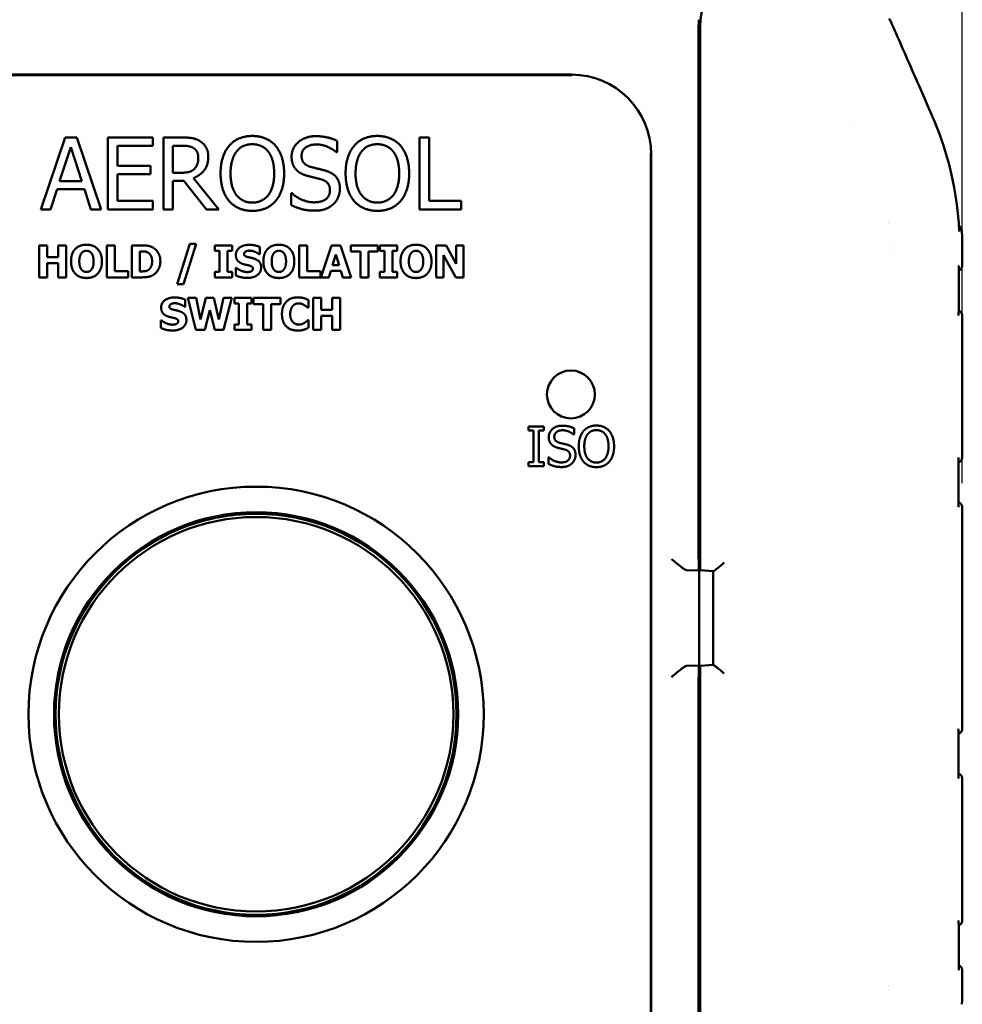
# Model space of a CAD drawing. Header units: millimetres. Extents: x 15 to 430, y 13 to 300.
# Tile 5 of 16: x 92 to 151, y 205 to 267. Entities that reach past the tile are written whole.
import ezdxf

# ---------------------------------------------------------------- set-up
doc = ezdxf.new("R2010")
doc.units = ezdxf.units.MM
doc.header["$LTSCALE"] = 1.5
doc.layers.add('Dimension (ISO)', color=7, linetype='Continuous', lineweight=25)
doc.layers.add('Visible (ISO)', color=7, linetype='Continuous', lineweight=50)
doc.styles.add('Note Text (ISO)', font='tahoma.ttf')
doc.dimstyles.new('Default (ISO)', dxfattribs={"dimscale": 1.5, "dimtxt": 2.2, "dimasz": 2, "dimexe": 1, "dimexo": 1, "dimgap": 0.762, "dimtad": 1, "dimdec": 1, "dimtxsty": 'Note Text (ISO)', "dimblk": 'Filled-1', "dimcen": 0.09, "dimdle": 10, "dimclrd": 256, "dimclre": 256, "dimclrt": 256, "dimadec": 0, "dimazin": 0, "dimtfac": 0.863636, "dimtdec": 0, "dimtmove": 0, "dimatfit": 3, "dimfxl": 0, "dimtolj": 1, "dimlwd": -1, "dimlwe": -1, "dimarcsym": 0})

# ---------------------------------------------------------------- blocks, each defined once
blk = doc.blocks.new('Filled-1')
at = {"color": 0}
for p, q in [((0, 0), (-1, 0.25)), ((-1, 0.25), (-1, -0.25)), ((-1, 0), (0, 0)), ((-1, -0.25), (0, 0))]:
    blk.add_line(p, q, dxfattribs=at)
at = {"color": 0, "flags": 128}
blk.add_lwpolyline([(-1, -0.25), (0, 0), (-1, 0.25), (-1, -0.25)], dxfattribs=at)
at = {"color": 0}
blk.add_solid([(-1, -0.25), (0, 0), (-1, 0.25), (-1, -0.25)], dxfattribs=at)
blk = doc.blocks.new('*D6')
at = {"layer": 'Defpoints', "color": 0, "transparency": 16777216}
for p in [(150.691, 280.166), (61.691, 236.113), (150.691, 236.113)]:
    blk.add_point(p, dxfattribs=at)
at = {"layer": 'Dimension (ISO)', "transparency": 16777216}
for p, q in [((61.691, 237.613), (61.691, 281.666)), ((150.691, 237.613), (150.691, 281.666)), ((64.691, 280.166), (147.691, 280.166))]:
    blk.add_line(p, q, dxfattribs=at)
at = {"layer": 'Dimension (ISO)', "transparency": 16777216, "xscale": 3, "yscale": 3, "zscale": 3, "rotation": 180}
blk.add_blockref('Filled-1', (61.691, 280.166), dxfattribs=at)
at = {"layer": 'Dimension (ISO)', "transparency": 16777216, "xscale": 3, "yscale": 3, "zscale": 3}
blk.add_blockref('Filled-1', (150.691, 280.166), dxfattribs=at)
at = {"layer": 'Dimension (ISO)', "transparency": 16777216, "insert": (103.89, 284.76), "char_height": 3.3, "attachment_point": 1, "style": 'Note Text (ISO)'}
blk.add_mtext('\\A1;89', dxfattribs=at)

msp = doc.modelspace()

# ---------------------------------------------------------------- linework, layer by layer
at = {"layer": 'Visible (ISO)'}
for p, q in [((137.34, 266.498), (137.34, 266.498)), ((134.191, 265.796), (134.191, 266.318)), ((134.191, 265.796), (134.291, 265.696)), ((134.191, 232.86), (134.191, 265.796)), ((134.291, 265.791), (134.191, 265.796)), ((134.291, 265.088), (134.291, 266.318)), ((134.291, 232.891), (134.291, 265.088)), ((126.271, 263.166), (86.112, 263.166)), ((86.158, 263.192), (126.225, 263.192)), ((143.591, 259.955), (143.591, 259.955)), ((94.526, 259.255), (93.009, 254.755)), ((95.262, 259.255), (94.526, 259.255)), ((96.779, 254.755), (95.262, 259.255)), ((100.021, 259.255), (97.206, 259.255)), ((97.206, 259.255), (97.206, 254.755)), ((100.021, 258.723), (100.021, 259.255)), ((101.837, 259.255), (100.678, 259.255)), ((100.678, 259.255), (100.678, 254.755)), ((111.559, 258.329), (111.559, 259.044)), ((117.321, 259.255), (116.723, 259.255)), ((116.723, 259.255), (116.723, 254.755)), ((117.321, 255.288), (117.321, 259.255)), ((94.187, 256.524), (94.879, 258.643)), ((94.879, 258.643), (95.576, 256.524)), ((97.804, 257.49), (97.804, 258.723)), ((97.804, 258.723), (100.021, 258.723)), ((101.276, 258.738), (101.87, 258.738)), ((101.276, 257.046), (101.276, 258.738)), ((111.516, 258.329), (111.559, 258.329)), ((131.191, 200.086), (131.191, 258.246)), ((131.218, 258.199), (131.218, 200.133)), ((99.872, 257.49), (97.804, 257.49)), ((99.872, 256.958), (99.872, 257.49)), ((95.576, 256.524), (94.187, 256.524)), ((97.804, 256.958), (99.872, 256.958)), ((97.804, 255.288), (97.804, 256.958)), ((101.801, 257.046), (101.276, 257.046)), ((101.276, 254.755), (101.276, 256.546)), ((101.276, 256.546), (101.961, 256.546)), ((101.961, 256.546), (103.384, 254.755)), ((104.16, 254.755), (102.559, 256.714)), ((93.614, 254.755), (94.022, 256.014)), ((94.022, 256.014), (95.74, 256.014)), ((95.74, 256.014), (96.148, 254.755)), ((134.214, 254.322), (134.214, 256.314)), ((100.021, 255.288), (97.804, 255.288)), ((100.021, 254.755), (100.021, 255.288)), ((108.719, 255.777), (108.675, 255.777)), ((108.675, 255.777), (108.675, 255.025)), ((119.33, 255.288), (117.321, 255.288)), ((119.33, 254.755), (119.33, 255.288)), ((93.009, 254.755), (93.614, 254.755)), ((96.148, 254.755), (96.779, 254.755)), ((97.206, 254.755), (100.021, 254.755)), ((100.678, 254.755), (101.276, 254.755)), ((103.384, 254.755), (104.16, 254.755)), ((116.723, 254.755), (119.33, 254.755)), ((146.085, 253.912), (146.085, 253.912)), ((146.086, 253.912), (146.086, 253.912)), ((150.673, 253.35), (150.673, 253.35)), ((93.415, 252.498), (92.913, 252.498)), ((92.913, 252.498), (92.913, 250.498)), ((93.415, 251.765), (93.415, 252.498)), ((94.097, 252.498), (94.097, 251.765)), ((94.6, 252.498), (94.097, 252.498)), ((94.6, 250.498), (94.6, 252.498)), ((97.636, 252.498), (97.133, 252.498)), ((97.133, 252.498), (97.133, 250.498)), ((97.636, 250.879), (97.636, 252.498)), ((99.326, 252.498), (98.707, 252.498)), ((98.707, 252.498), (98.707, 250.498)), ((102.341, 252.587), (101.546, 250.063)), ((101.932, 250.063), (102.728, 252.587)), ((102.728, 252.587), (102.341, 252.587)), ((104.982, 252.498), (103.906, 252.498)), ((103.906, 252.498), (103.906, 252.149)), ((103.906, 252.149), (104.193, 252.149)), ((104.193, 252.149), (104.193, 250.846)), ((104.695, 252.149), (104.982, 252.149)), ((104.695, 250.846), (104.695, 252.149)), ((104.982, 252.149), (104.982, 252.498)), ((106.721, 251.942), (106.721, 252.399)), ((109.679, 252.498), (109.177, 252.498)), ((109.177, 252.498), (109.177, 250.498)), ((109.679, 250.879), (109.679, 252.498)), ((111.211, 252.498), (110.535, 250.498)), ((111.759, 252.498), (111.211, 252.498)), ((112.435, 250.498), (111.759, 252.498)), ((114.112, 252.498), (112.426, 252.498)), ((112.426, 252.498), (112.426, 252.117)), ((114.112, 252.117), (114.112, 252.498)), ((115.313, 252.498), (114.237, 252.498)), ((114.237, 252.498), (114.237, 252.149)), ((114.237, 252.149), (114.524, 252.149)), ((114.524, 252.149), (114.524, 250.846)), ((115.026, 252.149), (115.313, 252.149)), ((115.026, 250.846), (115.026, 252.149)), ((115.313, 252.149), (115.313, 252.498)), ((118.381, 252.498), (117.765, 252.498)), ((117.765, 252.498), (117.765, 250.498)), ((119.02, 251.352), (118.381, 252.498)), ((119.02, 252.498), (119.02, 251.352)), ((119.478, 252.498), (119.02, 252.498)), ((119.478, 250.498), (119.478, 252.498)), ((146.085, 252.428), (146.085, 252.428)), ((146.085, 252.166), (146.085, 252.166)), ((94.097, 251.765), (93.415, 251.765)), ((99.209, 252.125), (99.219, 252.125)), ((99.209, 250.872), (99.209, 252.125)), ((106.678, 251.942), (106.721, 251.942)), ((111.272, 251.269), (111.478, 251.931)), ((111.478, 251.931), (111.683, 251.269)), ((112.426, 252.117), (113.018, 252.117)), ((113.018, 252.117), (113.018, 250.498)), ((113.52, 252.117), (114.112, 252.117)), ((113.52, 250.498), (113.52, 252.117)), ((118.224, 250.498), (118.224, 251.892)), ((118.224, 251.892), (118.995, 250.498)), ((93.415, 250.498), (93.415, 251.384)), ((93.415, 251.384), (94.097, 251.384)), ((94.097, 251.384), (94.097, 250.498)), ((105.253, 251.093), (105.208, 251.093)), ((105.208, 251.093), (105.208, 250.616)), ((111.683, 251.269), (111.272, 251.269)), ((92.913, 250.498), (93.415, 250.498)), ((94.097, 250.498), (94.6, 250.498)), ((97.133, 250.498), (98.467, 250.498)), ((98.467, 250.879), (97.636, 250.879)), ((98.467, 250.498), (98.467, 250.879)), ((98.707, 250.498), (99.332, 250.498)), ((99.219, 250.872), (99.209, 250.872)), ((104.193, 250.846), (103.906, 250.846)), ((103.906, 250.846), (103.906, 250.498)), ((103.906, 250.498), (104.982, 250.498)), ((104.982, 250.846), (104.695, 250.846)), ((104.982, 250.498), (104.982, 250.846)), ((109.177, 250.498), (110.511, 250.498)), ((110.511, 250.879), (109.679, 250.879)), ((110.511, 250.498), (110.511, 250.879)), ((110.535, 250.498), (111.037, 250.498)), ((111.037, 250.498), (111.164, 250.906)), ((111.164, 250.906), (111.793, 250.906)), ((111.793, 250.906), (111.918, 250.498)), ((111.918, 250.498), (112.435, 250.498)), ((113.018, 250.498), (113.52, 250.498)), ((114.524, 250.846), (114.237, 250.846)), ((114.237, 250.846), (114.237, 250.498)), ((114.237, 250.498), (115.313, 250.498)), ((115.313, 250.846), (115.026, 250.846)), ((115.313, 250.498), (115.313, 250.846)), ((117.765, 250.498), (118.224, 250.498)), ((118.995, 250.498), (119.478, 250.498)), ((134.214, 248.822), (134.214, 250.814)), ((101.546, 250.063), (101.932, 250.063)), ((102.044, 248.649), (102.044, 249.106)), ((102.736, 249.205), (102.214, 249.205)), ((102.214, 249.205), (102.72, 247.205)), ((103.012, 247.866), (102.736, 249.205)), ((103.345, 249.205), (103.012, 247.866)), ((103.845, 249.205), (103.345, 249.205)), ((104.162, 247.864), (103.845, 249.205)), ((104.451, 249.205), (104.162, 247.864)), ((104.96, 249.205), (104.451, 249.205)), ((104.454, 247.205), (104.96, 249.205)), ((106.203, 249.205), (105.127, 249.205)), ((105.127, 249.205), (105.127, 248.856)), ((106.203, 248.856), (106.203, 249.205)), ((108.015, 249.205), (106.329, 249.205)), ((106.329, 249.205), (106.329, 248.824)), ((108.015, 248.824), (108.015, 249.205)), ((109.76, 248.6), (109.76, 249.077)), ((110.559, 249.205), (110.057, 249.205)), ((110.057, 249.205), (110.057, 247.205)), ((110.559, 248.472), (110.559, 249.205)), ((111.242, 249.205), (111.242, 248.472)), ((111.744, 249.205), (111.242, 249.205)), ((111.744, 247.205), (111.744, 249.205)), ((102, 248.649), (102.044, 248.649)), ((105.127, 248.856), (105.413, 248.856)), ((105.413, 248.856), (105.413, 247.553)), ((105.916, 248.856), (106.203, 248.856)), ((105.916, 247.553), (105.916, 248.856)), ((106.329, 248.824), (106.921, 248.824)), ((106.921, 248.824), (106.921, 247.205)), ((107.423, 248.824), (108.015, 248.824)), ((107.423, 247.205), (107.423, 248.824)), ((109.71, 248.6), (109.76, 248.6)), ((111.242, 248.472), (110.559, 248.472)), ((103.272, 247.205), (103.582, 248.441)), ((103.582, 248.441), (103.903, 247.205)), ((110.559, 247.205), (110.559, 248.091)), ((110.559, 248.091), (111.242, 248.091)), ((111.242, 248.091), (111.242, 247.205)), ((150.691, 239.219), (150.691, 248.113)), ((100.576, 247.8), (100.53, 247.8)), ((100.53, 247.8), (100.53, 247.323)), ((105.413, 247.553), (105.127, 247.553)), ((105.127, 247.553), (105.127, 247.205)), ((106.203, 247.553), (105.916, 247.553)), ((106.203, 247.205), (106.203, 247.553)), ((109.76, 247.808), (109.715, 247.808)), ((109.76, 247.338), (109.76, 247.808)), ((102.72, 247.205), (103.272, 247.205)), ((103.903, 247.205), (104.454, 247.205)), ((105.127, 247.205), (106.203, 247.205)), ((106.921, 247.205), (107.423, 247.205)), ((110.057, 247.205), (110.559, 247.205)), ((111.242, 247.205), (111.744, 247.205)), ((134.273, 242.166), (134.273, 245.166)), ((123.532, 241.166), (123.532, 240.911)), ((124.501, 241.166), (123.532, 241.166)), ((124.501, 240.911), (124.501, 241.166)), ((126.391, 240.651), (126.391, 241.048)), ((123.532, 240.911), (123.85, 240.911)), ((123.85, 240.911), (123.85, 238.921)), ((124.183, 240.911), (124.501, 240.911)), ((124.183, 238.921), (124.183, 240.911)), ((126.367, 240.651), (126.391, 240.651)), ((124.788, 239.233), (124.788, 238.816)), ((124.813, 239.233), (124.788, 239.233)), ((123.532, 238.921), (123.532, 238.666)), ((123.85, 238.921), (123.532, 238.921)), ((123.532, 238.666), (124.501, 238.666)), ((124.501, 238.921), (124.183, 238.921)), ((124.501, 238.666), (124.501, 238.921)), ((134.214, 236.822), (134.214, 238.814)), ((150.691, 222.219), (150.691, 236.113)), ((134.227, 232.888), (134.227, 233.188)), ((134.214, 232.862), (134.227, 232.888)), ((134.214, 232.143), (134.214, 232.862)), ((134.291, 232.862), (134.214, 232.862)), ((134.227, 232.888), (134.291, 232.888)), ((134.291, 232.769), (134.291, 232.891)), ((133.444, 232.16), (134.214, 232.141)), ((134.198, 232.16), (134.214, 232.143)), ((134.214, 232.143), (134.214, 226.189)), ((135.099, 232.096), (134.297, 232.166)), ((135.091, 232.096), (135.091, 226.235)), ((134.214, 226.19), (133.444, 226.172)), ((134.214, 226.189), (134.198, 226.172)), ((134.214, 225.47), (134.214, 226.189)), ((135.099, 226.236), (134.297, 226.166)), ((134.191, 192.536), (134.191, 225.472)), ((134.227, 225.443), (134.214, 225.47)), ((134.214, 225.47), (134.291, 225.47)), ((134.227, 225.143), (134.227, 225.443)), ((134.291, 225.443), (134.227, 225.443)), ((134.291, 225.441), (134.291, 225.563)), ((134.291, 193.244), (134.291, 225.441)), ((134.214, 219.518), (134.214, 221.51)), ((150.691, 210.219), (150.691, 219.113)), ((134.273, 213.166), (134.273, 216.166)), ((150.691, 210.219), (150.691, 210.219)), ((134.214, 207.518), (134.214, 209.51)), ((146.069, 206.166), (146.069, 206.166)), ((146.069, 205.903), (146.069, 205.903)), ((150.673, 204.982), (150.673, 204.982))]:
    msp.add_line(p, q, dxfattribs=at)
for centre, radius in [((126.191, 243.166), 1.5), ((106.484, 223.141), 14.25), ((106.484, 223.141), 12.649), ((106.484, 223.141), 12.35)]:
    msp.add_circle(centre, radius, dxfattribs=at)
for start, end in [(0, 180), (180, 0)]:
    msp.add_arc((106.484, 223.141), 12.55, start, end, dxfattribs=at)
for centre, major_axis, ratio, start_param, end_param in [((136.378, 257.258), (-0.004, 15), 0.176327, 0.681946, 0.89591), ((134.28, 266.318), (0, 0.5), 0.176327, 0.89664, 1.570796), ((134.38, 266.317), (0, -0.5), 0.17632, 4.037485, 4.710825), ((126.211, 258.185), (3.545, 3.545), 0.997265, 5.499157, 7.067214), ((134.514, 256.314), (-0.212, -0.212), 0.999924, 5.497825, 6.232111), ((134.514, 254.321), (-0.095, 0.285), 0.999619, 0.514706, 1.248992), ((146.191, 252.166), (2, 0), 0.008727, 4.659315, 4.659323), ((147.689, 251.242), (3.002, -0.024), 0.001585, 6.283165, 6.283204), ((134.514, 250.814), (-0.212, -0.212), 0.999924, 5.497825, 6.232111), ((134.514, 248.821), (-0.095, 0.285), 0.999619, 0.514706, 1.248992), ((134.773, 245.166), (-0.354, -0.354), 0.999924, 5.497825, 5.766715), ((134.773, 242.166), (-0.354, 0.354), 0.999924, 0.51647, 0.78536), ((134.514, 238.814), (-0.212, -0.212), 0.999924, 5.497825, 6.232111), ((134.514, 236.821), (-0.095, 0.285), 0.999619, 0.514706, 1.248992), ((134.527, 233.188), (-0.134, -0.268), 0.99981, 5.176082, 5.84266), ((134.198, 232.86), (0, 0.7), 0.008727, 1.570796, 3.132866), ((134.297, 232.768), (0, -0.602), 0.008694, 4.711628, 6.282425), ((133.446, 232.86), (0, 0.7), 0.36397, 3.081528, 3.132866), ((133.446, 225.472), (0, 0.7), 0.36397, 0.008727, 0.060065), ((134.198, 225.472), (0, 0.7), 0.008727, 0.008727, 1.570796), ((134.297, 225.564), (0, 0.602), 0.008694, 0.000761, 1.571557), ((134.527, 225.143), (-0.134, 0.268), 0.99981, 0.440525, 1.107103), ((134.514, 221.51), (-0.095, -0.285), 0.999619, 5.034193, 5.768479), ((134.514, 219.518), (-0.212, 0.212), 0.999924, 0.051074, 0.78536), ((134.773, 216.166), (-0.354, -0.354), 0.999924, 5.497825, 5.766715), ((134.773, 213.166), (-0.354, 0.354), 0.999924, 0.51647, 0.78536), ((134.514, 209.51), (-0.095, -0.285), 0.999619, 5.034193, 5.768479), ((134.514, 207.518), (-0.212, 0.212), 0.999924, 0.051074, 0.78536), ((147.689, 207.089), (3.002, 0.024), 0.001555, 6.283167, 6.283205), ((146.191, 206.166), (-2, 0), 0.008727, 4.77377, 4.773776)]:
    msp.add_ellipse(centre, major_axis=major_axis, ratio=ratio, start_param=start_param, end_param=end_param, dxfattribs=at)
for points, knots in [([(146.234, 266.487), (146.218, 266.524), (146.2, 266.561), (146.158, 266.63), (146.135, 266.664), (146.11, 266.695)], [-0.02426914, -0.02426914, -0.02426914, -0.02426914, -0.01213465, -0.01213465, 0, 0, 0, 0]), ([(146.554, 265.755), (146.501, 265.875), (146.442, 266.008), (146.336, 266.249), (146.284, 266.369), (146.234, 266.487)], [0.000001, 0.000001, 0.000001, 0.000001, 0.03938833, 0.03938833, 0.07610861, 0.07610861, 0.07610861, 0.07610861]), ([(150.473, 253.916), (150.241, 257.08), (149.288, 259.468), (148.77, 260.701), (148.534, 261.232), (147.51, 263.577), (147.034, 264.667), (146.554, 265.755)], [0.000001, 0.000001, 0.000001, 0.000001, 0.951942, 0.951942, 1.330705, 1.330705, 1.659496, 1.659496, 1.659496, 1.659496]), ([(150.506, 253.359), (150.502, 253.452), (150.497, 253.545), (150.486, 253.731), (150.48, 253.823), (150.473, 253.916)], [0.000001, 0.000001, 0.000001, 0.000001, 0.02790754, 0.02790754, 0.05581088, 0.05581088, 0.05581088, 0.05581088]), ([(150.486, 253.724), (150.504, 253.71), (150.521, 253.694), (150.573, 253.64), (150.603, 253.595), (150.648, 253.499), (150.663, 253.447), (150.672, 253.38), (150.673, 253.365), (150.673, 253.351)], [0.06833617, 0.06833617, 0.06833617, 0.06833617, 0.07521954, 0.07521954, 0.09093656, 0.09093656, 0.10690387, 0.10690387, 0.11127332, 0.11127332, 0.11127332, 0.11127332]), ([(150.472, 251.162), (150.473, 251.18), (150.471, 251.198), (150.468, 251.217), (150.467, 251.218), (150.467, 251.219)], [-0.008221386, -0.008221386, -0.008221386, -0.008221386, 0, 0, 0.000353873, 0.000353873, 0.000353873, 0.000353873]), ([(150.691, 251.219), (150.691, 251.188), (150.686, 251.157), (150.667, 251.097), (150.652, 251.068), (150.615, 251.016), (150.591, 250.993), (150.539, 250.956), (150.51, 250.942), (150.478, 250.932), (150.474, 250.931), (150.471, 250.93)], [0, 0, 0, 0, 0.00926499, 0.00926499, 0.01873244, 0.01873244, 0.02851637, 0.02851637, 0.03780891, 0.03780891, 0.03880585, 0.03880585, 0.03880585, 0.03880585]), ([(150.461, 248.111), (150.461, 248.112), (150.461, 248.112), (150.466, 248.133), (150.468, 248.153), (150.468, 248.173)], [-0.048050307, -0.048050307, -0.048050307, -0.048050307, -0.04781009, -0.04781009, -0.04161152, -0.04161152, -0.04161152, -0.04161152]), ([(150.468, 248.403), (150.486, 248.398), (150.504, 248.392), (150.545, 248.372), (150.567, 248.358), (150.607, 248.323), (150.625, 248.303), (150.654, 248.26), (150.666, 248.236), (150.685, 248.18), (150.691, 248.146), (150.691, 248.113)], [0.00800775, 0.00800775, 0.00800775, 0.00800775, 0.01367225, 0.01367225, 0.02155367, 0.02155367, 0.02943694, 0.02943694, 0.03731415, 0.03731415, 0.04722148, 0.04722148, 0.04722148, 0.04722148]), ([(150.455, 239.148), (150.455, 239.171), (150.452, 239.195), (150.446, 239.219), (150.446, 239.22), (150.446, 239.22)], [-0.01075404, -0.01075404, -0.01075404, -0.01075404, 0, 0, 0.00035373, 0.00035373, 0.00035373, 0.00035373]), ([(150.69, 239.219), (150.69, 239.188), (150.685, 239.156), (150.666, 239.097), (150.651, 239.068), (150.614, 239.016), (150.59, 238.993), (150.538, 238.956), (150.51, 238.942), (150.472, 238.93), (150.463, 238.928), (150.454, 238.926)], [0, 0, 0, 0, 0.00926409, 0.00926409, 0.01873109, 0.01873109, 0.02851504, 0.02851504, 0.03780676, 0.03780676, 0.04047932, 0.04047932, 0.04047932, 0.04047932]), ([(150.443, 236.111), (150.443, 236.112), (150.443, 236.113), (150.45, 236.138), (150.453, 236.162), (150.453, 236.186)], [-0.049262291, -0.049262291, -0.049262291, -0.049262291, -0.049012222, -0.049012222, -0.041239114, -0.041239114, -0.041239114, -0.041239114]), ([(150.453, 236.407), (150.462, 236.405), (150.471, 236.402), (150.511, 236.39), (150.54, 236.375), (150.592, 236.338), (150.616, 236.315), (150.652, 236.263), (150.667, 236.234), (150.686, 236.176), (150.691, 236.144), (150.691, 236.113)], [0.00640174, 0.00640174, 0.00640174, 0.00640174, 0.0092712, 0.0092712, 0.0187426, 0.0187426, 0.02852236, 0.02852236, 0.03781488, 0.03781488, 0.04709614, 0.04709614, 0.04709614, 0.04709614]), ([(133.431, 232.161), (133.403, 232.166), (133.365, 232.183), (133.266, 232.242), (133.203, 232.286), (133.048, 232.402), (132.939, 232.489), (132.715, 232.673), (132.598, 232.77), (132.491, 232.86)], [0.3588879, 0.3588879, 0.3588879, 0.3588879, 0.3828774, 0.3828774, 0.4112746, 0.4112746, 0.4532177, 0.4532177, 0.4951608, 0.4951608, 0.4951608, 0.4951608]), ([(135.791, 232.637), (135.707, 232.566), (135.616, 232.489), (135.442, 232.345), (135.36, 232.278), (135.247, 232.188), (135.202, 232.154), (135.133, 232.107), (135.109, 232.095), (135.099, 232.096)], [0, 0, 0, 0, 0.0330927, 0.0330927, 0.0661854, 0.0661854, 0.0886243, 0.0886243, 0.1110632, 0.1110632, 0.1110632, 0.1110632]), ([(132.491, 225.472), (132.598, 225.562), (132.715, 225.659), (132.939, 225.843), (133.048, 225.93), (133.203, 226.046), (133.266, 226.09), (133.365, 226.149), (133.403, 226.166), (133.431, 226.171)], [0, 0, 0, 0, 0.0419431, 0.0419431, 0.0838861, 0.0838861, 0.1122834, 0.1122834, 0.1362729, 0.1362729, 0.1362729, 0.1362729]), ([(135.099, 226.236), (135.099, 226.236), (135.099, 226.236), (135.111, 226.237), (135.139, 226.221), (135.221, 226.164), (135.274, 226.123), (135.393, 226.028), (135.469, 225.964), (135.63, 225.83), (135.714, 225.759), (135.791, 225.694)], [0.3064594, 0.3064594, 0.3064594, 0.3064594, 0.3065056, 0.3065056, 0.3317538, 0.3317538, 0.3570021, 0.3570021, 0.3873119, 0.3873119, 0.4176218, 0.4176218, 0.4176218, 0.4176218]), ([(150.453, 222.146), (150.453, 222.17), (150.45, 222.194), (150.443, 222.219), (150.443, 222.22), (150.443, 222.221)], [-0.0110079, -0.0110079, -0.0110079, -0.0110079, 0, 0, 0.00035411, 0.00035411, 0.00035411, 0.00035411]), ([(150.691, 222.219), (150.691, 222.188), (150.686, 222.156), (150.667, 222.097), (150.652, 222.068), (150.615, 222.016), (150.591, 221.993), (150.539, 221.956), (150.51, 221.942), (150.472, 221.93), (150.462, 221.927), (150.453, 221.925)], [0, 0, 0, 0, 0.00925906, 0.00925906, 0.01872158, 0.01872158, 0.02850442, 0.02850442, 0.037797, 0.037797, 0.04070016, 0.04070016, 0.04070016, 0.04070016]), ([(150.446, 219.111), (150.446, 219.112), (150.446, 219.113), (150.452, 219.137), (150.455, 219.161), (150.455, 219.184)], [-0.049192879, -0.049192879, -0.049192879, -0.049192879, -0.04894332, -0.04894332, -0.041355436, -0.041355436, -0.041355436, -0.041355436]), ([(150.454, 219.406), (150.478, 219.401), (150.5, 219.393), (150.545, 219.371), (150.568, 219.356), (150.607, 219.322), (150.625, 219.302), (150.654, 219.259), (150.665, 219.235), (150.684, 219.179), (150.69, 219.146), (150.69, 219.113)], [0.00671192, 0.00671192, 0.00671192, 0.00671192, 0.01387111, 0.01387111, 0.0217036, 0.0217036, 0.02953751, 0.02953751, 0.03736562, 0.03736562, 0.04721048, 0.04721048, 0.04721048, 0.04721048]), ([(150.468, 210.159), (150.468, 210.178), (150.465, 210.199), (150.461, 210.22), (150.461, 210.22), (150.461, 210.221)], [-0.009170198, -0.009170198, -0.009170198, -0.009170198, 0, 0, 0.000355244, 0.000355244, 0.000355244, 0.000355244]), ([(150.691, 210.219), (150.691, 210.188), (150.686, 210.156), (150.667, 210.097), (150.652, 210.068), (150.615, 210.016), (150.591, 209.993), (150.539, 209.956), (150.511, 209.942), (150.477, 209.931), (150.472, 209.93), (150.468, 209.929)], [0, 0, 0, 0, 0.00926573, 0.00926573, 0.01873377, 0.01873377, 0.0285175, 0.0285175, 0.03781002, 0.03781002, 0.03918403, 0.03918403, 0.03918403, 0.03918403]), ([(150.467, 207.113), (150.467, 207.114), (150.467, 207.115), (150.471, 207.133), (150.472, 207.152), (150.472, 207.169)], [-0.047345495, -0.047345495, -0.047345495, -0.047345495, -0.047110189, -0.047110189, -0.041638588, -0.041638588, -0.041638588, -0.041638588]), ([(150.471, 207.402), (150.488, 207.397), (150.505, 207.391), (150.544, 207.372), (150.567, 207.357), (150.607, 207.323), (150.624, 207.303), (150.654, 207.26), (150.666, 207.236), (150.685, 207.18), (150.691, 207.146), (150.691, 207.113)], [0.00838669, 0.00838669, 0.00838669, 0.00838669, 0.01368564, 0.01368564, 0.02156707, 0.02156707, 0.02945032, 0.02945032, 0.03732754, 0.03732754, 0.04723488, 0.04723488, 0.04723488, 0.04723488])]:
    msp.add_open_spline(points, degree=3, knots=knots, dxfattribs=at)
for points, degree in [([(102.982, 259.018), (102.745, 259.172), (102.224, 259.255), (101.837, 259.255)], 2), ([(103.493, 258.034), (103.493, 258.388), (103.219, 258.865), (102.982, 259.018)], 2), ([(106.25, 259.35), (105.798, 259.35), (105.065, 259.04), (104.802, 258.741)], 2), ([(107.701, 258.741), (107.446, 259.029), (106.709, 259.35), (106.25, 259.35)], 2), ([(110.221, 259.336), (109.561, 259.336), (108.708, 258.595), (108.708, 258.048)], 2), ([(111.559, 259.044), (111.271, 259.186), (110.6, 259.336), (110.221, 259.336)], 2), ([(114.076, 259.35), (113.623, 259.35), (112.89, 259.04), (112.628, 258.741)], 2), ([(115.527, 258.741), (115.272, 259.029), (114.535, 259.35), (114.076, 259.35)], 2), ([(101.87, 258.738), (102.118, 258.738), (102.457, 258.668), (102.585, 258.584)], 2), ([(102.585, 258.584), (102.731, 258.486), (102.869, 258.183), (102.869, 257.986)], 2), ([(104.802, 258.741), (104.543, 258.431), (104.262, 257.571), (104.262, 257.005)], 2), ([(104.886, 257.005), (104.886, 257.443), (105.076, 258.136), (105.254, 258.366)], 2), ([(105.254, 258.366), (105.44, 258.606), (105.929, 258.832), (106.253, 258.832)], 2), ([(106.253, 258.832), (106.567, 258.832), (107.07, 258.599), (107.249, 258.366)], 2), ([(107.249, 258.366), (107.424, 258.14), (107.617, 257.45), (107.617, 257.005)], 2), ([(108.241, 257.005), (108.241, 257.567), (107.956, 258.442), (107.701, 258.741)], 2), ([(109.331, 258.11), (109.331, 258.428), (109.845, 258.818), (110.261, 258.818)], 2), ([(110.261, 258.818), (110.629, 258.818), (111.3, 258.526), (111.516, 258.329)], 2), ([(112.628, 258.741), (112.369, 258.431), (112.088, 257.571), (112.088, 257.005)], 2), ([(112.712, 257.005), (112.712, 257.443), (112.901, 258.136), (113.08, 258.366)], 2), ([(113.08, 258.366), (113.266, 258.606), (113.755, 258.832), (114.079, 258.832)], 2), ([(114.079, 258.832), (114.393, 258.832), (114.896, 258.599), (115.075, 258.366)], 2), ([(115.075, 258.366), (115.25, 258.14), (115.443, 257.45), (115.443, 257.005)], 2), ([(116.067, 257.005), (116.067, 257.567), (115.782, 258.442), (115.527, 258.741)], 2), ([(102.559, 256.714), (102.99, 256.874), (103.493, 257.542), (103.493, 258.034)], 2), ([(102.869, 257.986), (102.869, 257.753), (102.745, 257.403), (102.614, 257.279)], 2), ([(108.708, 258.048), (108.708, 257.786), (108.861, 257.385), (108.999, 257.235)], 2), ([(109.918, 257.41), (109.634, 257.487), (109.331, 257.826), (109.331, 258.11)], 2), ([(102.614, 257.279), (102.472, 257.137), (102.06, 257.046), (101.801, 257.046)], 2), ([(108.999, 257.235), (109.142, 257.086), (109.51, 256.9), (109.743, 256.838)], 2), ([(110.841, 257.173), (110.659, 257.228), (110.108, 257.359), (109.918, 257.41)], 2), ([(111.734, 256.039), (111.734, 256.458), (111.304, 257.031), (110.841, 257.173)], 2), ([(104.262, 257.005), (104.262, 256.451), (104.54, 255.572), (104.798, 255.273)], 2), ([(106.253, 255.178), (105.63, 255.178), (104.886, 256.119), (104.886, 257.005)], 2), ([(107.617, 257.005), (107.617, 256.119), (106.877, 255.178), (106.253, 255.178)], 2), ([(107.701, 255.273), (107.964, 255.572), (108.241, 256.458), (108.241, 257.005)], 2), ([(109.743, 256.838), (110.002, 256.772), (110.349, 256.692), (110.557, 256.634)], 2), ([(110.557, 256.634), (110.845, 256.55), (111.111, 256.214), (111.111, 255.944)], 2), ([(112.088, 257.005), (112.088, 256.451), (112.365, 255.572), (112.624, 255.273)], 2), ([(114.079, 255.178), (113.456, 255.178), (112.712, 256.119), (112.712, 257.005)], 2), ([(115.443, 257.005), (115.443, 256.119), (114.703, 255.178), (114.079, 255.178)], 2), ([(115.527, 255.273), (115.79, 255.572), (116.067, 256.458), (116.067, 257.005)], 2), ([(111.111, 255.944), (111.111, 255.605), (110.604, 255.193), (110.108, 255.193)], 2), ([(111.326, 255.084), (111.519, 255.262), (111.734, 255.773), (111.734, 256.039)], 2), ([(104.798, 255.273), (105.065, 254.971), (105.794, 254.661), (106.25, 254.661)], 2), ([(106.25, 254.661), (106.691, 254.661), (107.424, 254.96), (107.701, 255.273)], 2), ([(110.108, 255.193), (109.762, 255.193), (109.014, 255.499), (108.719, 255.777)], 2), ([(112.624, 255.273), (112.89, 254.971), (113.62, 254.661), (114.076, 254.661)], 2), ([(114.076, 254.661), (114.517, 254.661), (115.25, 254.96), (115.527, 255.273)], 2), ([(108.675, 255.025), (108.978, 254.879), (109.663, 254.675), (110.152, 254.675)], 2), ([(110.152, 254.675), (110.564, 254.675), (111.111, 254.887), (111.326, 255.084)], 2), ([(150.673, 253.35), (150.696, 252.649), (150.691, 251.932), (150.691, 251.219)], 3), ([(95.866, 252.54), (95.413, 252.54), (94.898, 251.979), (94.898, 251.498)], 2), ([(95.554, 252.012), (95.624, 252.096), (95.775, 252.162), (95.867, 252.162)], 2), ([(96.835, 251.498), (96.835, 251.982), (96.316, 252.54), (95.866, 252.54)], 2), ([(95.867, 252.162), (95.955, 252.162), (96.117, 252.091), (96.18, 252.008)], 2), ([(100.067, 252.341), (99.905, 252.444), (99.537, 252.498), (99.326, 252.498)], 2), ([(100.491, 251.496), (100.491, 251.786), (100.263, 252.214), (100.067, 252.341)], 2), ([(106.05, 252.533), (105.694, 252.533), (105.219, 252.185), (105.219, 251.905)], 2), ([(105.848, 252.123), (105.906, 252.149), (106.01, 252.169), (106.076, 252.169)], 2), ([(106.721, 252.399), (106.582, 252.461), (106.229, 252.533), (106.05, 252.533)], 2), ([(106.076, 252.169), (106.245, 252.169), (106.566, 252.037), (106.678, 251.942)], 2), ([(107.909, 252.54), (107.457, 252.54), (106.942, 251.979), (106.942, 251.498)], 2), ([(107.598, 252.012), (107.668, 252.096), (107.819, 252.162), (107.911, 252.162)], 2), ([(108.879, 251.498), (108.879, 251.982), (108.36, 252.54), (107.909, 252.54)], 2), ([(107.911, 252.162), (107.999, 252.162), (108.161, 252.091), (108.224, 252.008)], 2), ([(116.498, 252.54), (116.046, 252.54), (115.53, 251.979), (115.53, 251.498)], 2), ([(116.187, 252.012), (116.256, 252.096), (116.407, 252.162), (116.499, 252.162)], 2), ([(117.467, 251.498), (117.467, 251.982), (116.948, 252.54), (116.498, 252.54)], 2), ([(116.499, 252.162), (116.587, 252.162), (116.749, 252.091), (116.812, 252.008)], 2), ([(95.417, 251.498), (95.417, 251.676), (95.493, 251.934), (95.554, 252.012)], 2), ([(96.18, 252.008), (96.243, 251.929), (96.316, 251.678), (96.316, 251.498)], 2), ([(99.219, 252.125), (99.375, 252.125), (99.598, 252.114), (99.7, 252.059)], 2), ([(99.7, 252.059), (99.84, 251.979), (99.976, 251.697), (99.976, 251.499)], 2), ([(105.219, 251.905), (105.219, 251.697), (105.42, 251.42), (105.652, 251.339)], 2), ([(105.733, 251.966), (105.733, 252.018), (105.801, 252.102), (105.848, 252.123)], 2), ([(105.997, 251.764), (105.841, 251.799), (105.733, 251.888), (105.733, 251.966)], 2), ([(106.391, 251.66), (106.284, 251.697), (106.097, 251.741), (105.997, 251.764)], 2), ([(106.801, 251.123), (106.801, 251.331), (106.598, 251.584), (106.391, 251.66)], 2), ([(107.46, 251.498), (107.46, 251.676), (107.537, 251.934), (107.598, 252.012)], 2), ([(108.224, 252.008), (108.287, 251.929), (108.36, 251.678), (108.36, 251.498)], 2), ([(116.049, 251.498), (116.049, 251.676), (116.125, 251.934), (116.187, 252.012)], 2), ([(116.812, 252.008), (116.875, 251.929), (116.948, 251.678), (116.948, 251.498)], 2), ([(94.898, 251.498), (94.898, 251.018), (95.413, 250.456), (95.866, 250.456)], 2), ([(95.553, 250.987), (95.49, 251.07), (95.417, 251.313), (95.417, 251.498)], 2), ([(95.867, 250.833), (95.78, 250.833), (95.616, 250.905), (95.553, 250.987)], 2), ([(95.866, 250.456), (96.316, 250.456), (96.835, 251.012), (96.835, 251.498)], 2), ([(96.182, 250.99), (96.122, 250.909), (95.956, 250.833), (95.867, 250.833)], 2), ([(96.316, 251.498), (96.316, 251.31), (96.247, 251.078), (96.182, 250.99)], 2), ([(99.725, 250.95), (99.619, 250.884), (99.388, 250.872), (99.219, 250.872)], 2), ([(99.976, 251.499), (99.976, 251.302), (99.848, 251.028), (99.725, 250.95)], 2), ([(100.06, 250.657), (100.247, 250.775), (100.491, 251.216), (100.491, 251.496)], 2), ([(105.935, 250.827), (105.765, 250.827), (105.404, 250.965), (105.253, 251.093)], 2), ([(105.652, 251.339), (105.754, 251.303), (105.986, 251.256), (106.088, 251.229)], 2), ([(105.934, 250.462), (106.332, 250.462), (106.801, 250.825), (106.801, 251.123)], 2), ([(106.088, 251.229), (106.169, 251.208), (106.287, 251.114), (106.287, 251.037)], 2), ([(106.287, 251.037), (106.287, 250.971), (106.214, 250.888), (106.162, 250.866)], 2), ([(106.942, 251.498), (106.942, 251.018), (107.457, 250.456), (107.909, 250.456)], 2), ([(107.597, 250.987), (107.533, 251.07), (107.46, 251.313), (107.46, 251.498)], 2), ([(107.911, 250.833), (107.824, 250.833), (107.66, 250.905), (107.597, 250.987)], 2), ([(107.909, 250.456), (108.36, 250.456), (108.879, 251.012), (108.879, 251.498)], 2), ([(108.225, 250.99), (108.166, 250.909), (108, 250.833), (107.911, 250.833)], 2), ([(108.36, 251.498), (108.36, 251.31), (108.29, 251.078), (108.225, 250.99)], 2), ([(115.53, 251.498), (115.53, 251.018), (116.046, 250.456), (116.498, 250.456)], 2), ([(116.185, 250.987), (116.122, 251.07), (116.049, 251.313), (116.049, 251.498)], 2), ([(116.499, 250.833), (116.412, 250.833), (116.248, 250.905), (116.185, 250.987)], 2), ([(116.498, 250.456), (116.948, 250.456), (117.467, 251.012), (117.467, 251.498)], 2), ([(116.814, 250.99), (116.754, 250.909), (116.589, 250.833), (116.499, 250.833)], 2), ([(116.948, 251.498), (116.948, 251.31), (116.879, 251.078), (116.814, 250.99)], 2), ([(150.466, 250.928), (150.466, 250.928), (150.466, 250.928), (150.466, 250.928)], 3), ([(150.472, 251.162), (150.467, 250.166), (150.469, 249.17), (150.468, 248.173)], 3), ([(150.467, 251.107), (150.467, 251.107), (150.467, 251.107), (150.467, 251.107)], 3), ([(99.332, 250.498), (99.538, 250.498), (99.905, 250.556), (100.06, 250.657)], 2), ([(105.208, 250.616), (105.357, 250.551), (105.704, 250.462), (105.934, 250.462)], 2), ([(106.162, 250.866), (106.12, 250.846), (105.979, 250.827), (105.935, 250.827)], 2), ([(101.373, 249.24), (101.016, 249.24), (100.542, 248.892), (100.542, 248.612)], 2), ([(102.044, 249.106), (101.905, 249.168), (101.551, 249.24), (101.373, 249.24)], 2), ([(109.084, 249.244), (108.634, 249.244), (108.104, 248.678), (108.104, 248.203)], 2), ([(109.482, 249.193), (109.394, 249.216), (109.203, 249.244), (109.084, 249.244)], 2), ([(109.76, 249.077), (109.71, 249.103), (109.55, 249.172), (109.482, 249.193)], 2), ([(100.542, 248.612), (100.542, 248.404), (100.742, 248.127), (100.974, 248.046)], 2), ([(101.055, 248.673), (101.055, 248.725), (101.123, 248.809), (101.17, 248.83)], 2), ([(101.319, 248.471), (101.164, 248.506), (101.055, 248.595), (101.055, 248.673)], 2), ([(101.17, 248.83), (101.229, 248.856), (101.332, 248.876), (101.399, 248.876)], 2), ([(101.713, 248.367), (101.606, 248.404), (101.42, 248.448), (101.319, 248.471)], 2), ([(101.399, 248.876), (101.567, 248.876), (101.888, 248.745), (102, 248.649)], 2), ([(108.623, 248.202), (108.623, 248.378), (108.718, 248.639), (108.793, 248.715)], 2), ([(108.793, 248.715), (108.875, 248.801), (109.055, 248.869), (109.164, 248.869)], 2), ([(109.164, 248.869), (109.256, 248.869), (109.423, 248.809), (109.493, 248.766)], 2), ([(109.493, 248.766), (109.563, 248.723), (109.673, 248.633), (109.71, 248.6)], 2), ([(100.974, 248.046), (101.076, 248.01), (101.308, 247.963), (101.41, 247.936)], 2), ([(101.256, 247.169), (101.655, 247.169), (102.123, 247.532), (102.123, 247.83)], 2), ([(101.41, 247.936), (101.491, 247.915), (101.61, 247.821), (101.61, 247.745)], 2), ([(102.123, 247.83), (102.123, 248.038), (101.921, 248.291), (101.713, 248.367)], 2), ([(108.104, 248.203), (108.104, 247.711), (108.632, 247.166), (109.083, 247.166)], 2), ([(108.802, 247.683), (108.721, 247.761), (108.623, 248.015), (108.623, 248.202)], 2), ([(100.53, 247.323), (100.679, 247.258), (101.026, 247.169), (101.256, 247.169)], 2), ([(101.258, 247.534), (101.088, 247.534), (100.726, 247.672), (100.576, 247.8)], 2), ([(101.485, 247.573), (101.443, 247.553), (101.302, 247.534), (101.258, 247.534)], 2), ([(101.61, 247.745), (101.61, 247.678), (101.537, 247.595), (101.485, 247.573)], 2), ([(109.167, 247.54), (109.072, 247.54), (108.88, 247.607), (108.802, 247.683)], 2), ([(109.083, 247.166), (109.225, 247.166), (109.389, 247.195), (109.483, 247.224)], 2), ([(109.507, 247.647), (109.446, 247.607), (109.266, 247.54), (109.167, 247.54)], 2), ([(109.483, 247.224), (109.561, 247.247), (109.705, 247.312), (109.76, 247.338)], 2), ([(109.715, 247.808), (109.678, 247.774), (109.576, 247.688), (109.507, 247.647)], 2), ([(125.647, 241.211), (125.281, 241.211), (124.807, 240.799), (124.807, 240.495)], 2), ([(126.391, 241.048), (126.231, 241.127), (125.858, 241.211), (125.647, 241.211)], 2), ([(127.789, 241.219), (127.538, 241.219), (127.13, 241.046), (126.985, 240.88)], 2), ([(128.595, 240.88), (128.453, 241.04), (128.044, 241.219), (127.789, 241.219)], 2), ([(124.807, 240.495), (124.807, 240.349), (124.892, 240.127), (124.969, 240.044)], 2), ([(125.153, 240.53), (125.153, 240.706), (125.439, 240.923), (125.67, 240.923)], 2), ([(125.479, 240.141), (125.321, 240.183), (125.153, 240.372), (125.153, 240.53)], 2), ([(125.67, 240.923), (125.874, 240.923), (126.247, 240.761), (126.367, 240.651)], 2), ([(126.985, 240.88), (126.841, 240.708), (126.685, 240.23), (126.685, 239.916)], 2), ([(127.031, 239.916), (127.031, 240.159), (127.137, 240.544), (127.236, 240.672)], 2), ([(127.236, 240.672), (127.339, 240.805), (127.611, 240.931), (127.791, 240.931)], 2), ([(127.791, 240.931), (127.965, 240.931), (128.245, 240.801), (128.344, 240.672)], 2), ([(128.344, 240.672), (128.441, 240.546), (128.549, 240.163), (128.549, 239.916)], 2), ([(128.895, 239.916), (128.895, 240.228), (128.737, 240.714), (128.595, 240.88)], 2), ([(124.969, 240.044), (125.048, 239.961), (125.252, 239.857), (125.382, 239.823)], 2), ([(125.382, 239.823), (125.526, 239.786), (125.718, 239.742), (125.834, 239.709)], 2), ([(125.992, 240.009), (125.891, 240.04), (125.585, 240.112), (125.479, 240.141)], 2), ([(126.488, 239.379), (126.488, 239.612), (126.249, 239.93), (125.992, 240.009)], 2), ([(126.685, 239.916), (126.685, 239.608), (126.839, 239.12), (126.983, 238.954)], 2), ([(127.791, 238.901), (127.444, 238.901), (127.031, 239.424), (127.031, 239.916)], 2), ([(128.549, 239.916), (128.549, 239.424), (128.137, 238.901), (127.791, 238.901)], 2), ([(128.595, 238.954), (128.741, 239.12), (128.895, 239.612), (128.895, 239.916)], 2), ([(125.585, 238.909), (125.392, 238.909), (124.977, 239.079), (124.813, 239.233)], 2), ([(126.142, 239.326), (126.142, 239.138), (125.86, 238.909), (125.585, 238.909)], 2), ([(125.834, 239.709), (125.994, 239.663), (126.142, 239.476), (126.142, 239.326)], 2), ([(126.261, 238.848), (126.369, 238.948), (126.488, 239.231), (126.488, 239.379)], 2), ([(124.788, 238.816), (124.957, 238.735), (125.338, 238.621), (125.609, 238.621)], 2), ([(125.609, 238.621), (125.838, 238.621), (126.142, 238.739), (126.261, 238.848)], 2), ([(126.983, 238.954), (127.13, 238.785), (127.536, 238.613), (127.789, 238.613)], 2), ([(127.789, 238.613), (128.034, 238.613), (128.441, 238.779), (128.595, 238.954)], 2), ([(150.455, 239.148), (150.454, 238.16), (150.453, 237.173), (150.453, 236.186)], 3), ([(150.453, 222.146), (150.453, 221.159), (150.454, 220.172), (150.455, 219.184)], 3), ([(150.468, 210.159), (150.469, 209.162), (150.467, 208.166), (150.472, 207.169)], 3), ([(150.466, 207.404), (150.466, 207.404), (150.466, 207.404), (150.466, 207.404)], 3), ([(150.467, 207.225), (150.467, 207.225), (150.467, 207.225), (150.467, 207.225)], 3), ([(150.691, 207.113), (150.691, 206.4), (150.696, 205.682), (150.673, 204.982)], 3)]:
    msp.add_open_spline(points, degree=degree, dxfattribs=at)

# ---------------------------------------------------------------- dimensions: what is measured, and where the dimension line sits
at = {"layer": 'Dimension (ISO)'}
dim = msp.add_linear_dim(base=(150.691, 280.166), p1=(61.691, 236.113), p2=(150.691, 236.113), angle=180, dimstyle='Default (ISO)', override={"dimgap": 0.762, "dimdec": 1, "dimtol": 0, "dimlim": 0, "dimtp": 0, "dimtm": 0, "dimtdec": 0, "dimtofl": 0, "dimatfit": 1}, dxfattribs=at)
dim.commit()
dim.dimension.update_dxf_attribs({"geometry": '*D6', "text_midpoint": (106.191, 280.166), "dimtype": 160})

doc.saveas('drawing.dxf')
